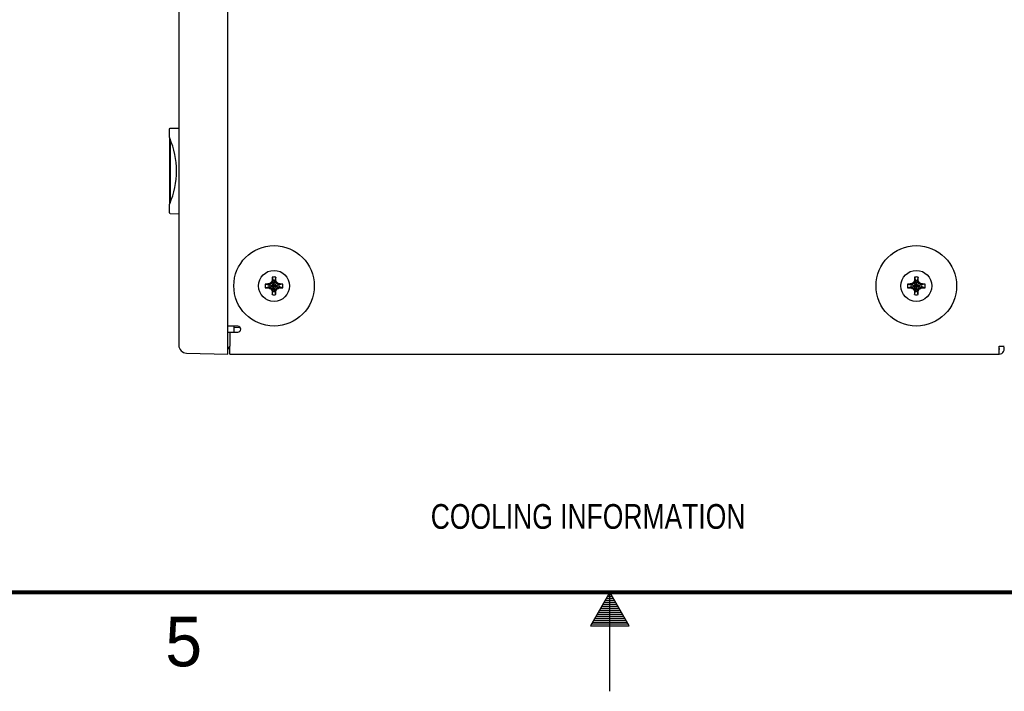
# Model space of a CAD drawing. Header units: inches. Extents: x 0 to 34, y 0 to 22.
# Tile 8 of 155: x 14 to 19, y 0 to 3.4. Entities that reach past the tile are written whole.
import ezdxf

# ---------------------------------------------------------------- set-up
doc = ezdxf.new("R2010")
doc.units = ezdxf.units.IN
doc.header["$LTSCALE"] = 1.87
doc.header["$MEASUREMENT"] = 0
doc.layers.get('0').update_dxf_attribs({"linetype": 'CONTINUOUS'})
for name, color, linetype in [('02___PRT_ALL_AXES', 7, 'CONTINUOUS'), ('3_ALL_AXES', 7, 'CONTINUOUS'), ('DETAIL', 7, 'CONTINUOUS')]:
    doc.layers.add(name, color=color, linetype=linetype)
doc.styles.get("Standard").update_dxf_attribs({"font": 'txt', "width": 0.8})
doc.styles.add('TEXTSTYLE_2', font='txt')

msp = doc.modelspace()

# ---------------------------------------------------------------- linework, layer by layer
at = {"color": 7, "linetype": 'CONTINUOUS'}
for p, q in [((14.8224, 6.7176), (14.8224, 1.7485)), ((15.0699, 1.703), (15.0699, 6.763)), ((14.7787, 2.8443), (14.8224, 2.845)), ((14.7759, 2.7969), (14.7759, 2.8351)), ((14.7762, 2.7931), (14.7762, 2.464)), ((14.7783, 2.789), (14.7783, 2.4681)), ((14.7759, 2.422), (14.7759, 2.4602)), ((14.7761, 2.4174), (14.7759, 2.422)), ((14.7787, 2.4128), (14.8224, 2.4121)), ((15.2943, 2.092), (15.2989, 2.0746)), ((15.3126, 2.092), (15.308, 2.0746)), ((18.5393, 2.092), (18.5439, 2.0746)), ((18.5576, 2.092), (18.553, 2.0746)), ((15.2595, 2.0572), (15.2769, 2.0526)), ((15.2595, 2.0389), (15.2769, 2.0435)), ((15.2769, 2.0526), (15.33, 2.0435)), ((15.2787, 2.0526), (15.2769, 2.0526)), ((15.2769, 2.0435), (15.33, 2.0526)), ((15.2769, 2.0435), (15.2787, 2.0435)), ((15.2787, 2.0526), (15.2776, 2.0578)), ((15.2776, 2.0383), (15.2787, 2.0435)), ((15.2915, 2.06), (15.2787, 2.0526)), ((15.2787, 2.0526), (15.3282, 2.0435)), ((15.2787, 2.0435), (15.3282, 2.0526)), ((15.2787, 2.0435), (15.2915, 2.0361)), ((15.2878, 2.0637), (15.3191, 2.0324)), ((15.2878, 2.0324), (15.3191, 2.0637)), ((15.2989, 2.0728), (15.2915, 2.06)), ((15.2937, 2.0739), (15.2989, 2.0728)), ((15.308, 2.0215), (15.2989, 2.0746)), ((15.2989, 2.0746), (15.2989, 2.0728)), ((15.2989, 2.0215), (15.308, 2.0746)), ((15.308, 2.0233), (15.2989, 2.0728)), ((15.2989, 2.0233), (15.308, 2.0728)), ((15.308, 2.0728), (15.308, 2.0746)), ((15.308, 2.0728), (15.3132, 2.0739)), ((15.3154, 2.06), (15.308, 2.0728)), ((15.3282, 2.0526), (15.3154, 2.06)), ((15.3154, 2.0361), (15.3282, 2.0435)), ((15.3293, 2.0578), (15.3282, 2.0526)), ((15.33, 2.0526), (15.3282, 2.0526)), ((15.3282, 2.0435), (15.33, 2.0435)), ((15.3282, 2.0435), (15.3293, 2.0383)), ((15.3474, 2.0572), (15.33, 2.0526)), ((15.3474, 2.0389), (15.33, 2.0435)), ((18.5045, 2.0572), (18.5219, 2.0526)), ((18.5045, 2.0389), (18.5219, 2.0435)), ((18.5219, 2.0435), (18.575, 2.0526)), ((18.5237, 2.0526), (18.5219, 2.0526)), ((18.5219, 2.0526), (18.575, 2.0435)), ((18.5219, 2.0435), (18.5237, 2.0435)), ((18.5237, 2.0526), (18.5226, 2.0578)), ((18.5226, 2.0383), (18.5237, 2.0435)), ((18.5365, 2.06), (18.5237, 2.0526)), ((18.5237, 2.0435), (18.5732, 2.0526)), ((18.5237, 2.0526), (18.5732, 2.0435)), ((18.5237, 2.0435), (18.5365, 2.0361)), ((18.5328, 2.0637), (18.5641, 2.0324)), ((18.5328, 2.0324), (18.5641, 2.0637)), ((18.5439, 2.0728), (18.5365, 2.06)), ((18.5387, 2.0739), (18.5439, 2.0728)), ((18.553, 2.0215), (18.5439, 2.0746)), ((18.5439, 2.0746), (18.5439, 2.0728)), ((18.5439, 2.0215), (18.553, 2.0746)), ((18.553, 2.0233), (18.5439, 2.0728)), ((18.5439, 2.0233), (18.553, 2.0728)), ((18.553, 2.0728), (18.553, 2.0746)), ((18.553, 2.0728), (18.5582, 2.0739)), ((18.5604, 2.06), (18.553, 2.0728)), ((18.5732, 2.0526), (18.5604, 2.06)), ((18.5604, 2.0361), (18.5732, 2.0435)), ((18.5743, 2.0578), (18.5732, 2.0526)), ((18.575, 2.0526), (18.5732, 2.0526)), ((18.5732, 2.0435), (18.575, 2.0435)), ((18.5732, 2.0435), (18.5743, 2.0383)), ((18.5924, 2.0572), (18.575, 2.0526)), ((18.5924, 2.0389), (18.575, 2.0435)), ((15.2915, 2.0361), (15.2989, 2.0233)), ((15.2937, 2.0222), (15.2989, 2.0233)), ((15.2943, 2.0041), (15.2989, 2.0215)), ((15.2989, 2.0233), (15.2989, 2.0215)), ((15.308, 2.0233), (15.3154, 2.0361)), ((15.3132, 2.0222), (15.308, 2.0233)), ((15.308, 2.0215), (15.308, 2.0233)), ((15.3126, 2.0041), (15.308, 2.0215)), ((18.5365, 2.0361), (18.5439, 2.0233)), ((18.5387, 2.0222), (18.5439, 2.0233)), ((18.5393, 2.0041), (18.5439, 2.0215)), ((18.5439, 2.0233), (18.5439, 2.0215)), ((18.553, 2.0233), (18.5604, 2.0361)), ((18.5582, 2.0222), (18.553, 2.0233)), ((18.553, 2.0215), (18.553, 2.0233)), ((18.5576, 2.0041), (18.553, 2.0215)), ((15.0999, 1.844), (15.0999, 1.814)), ((15.1279, 1.839), (15.1279, 1.8418)), ((15.0699, 1.8146), (15.0805, 1.8144)), ((15.0999, 1.8375), (15.1312, 1.8392)), ((14.8613, 1.7085), (15.0699, 1.703)), ((15.0806, 1.7362), (15.0699, 1.736)), ((15.0805, 1.7305), (15.0699, 1.73))]:
    msp.add_line(p, q, dxfattribs=at)
at = {"color": 3, "linetype": 'CONTINUOUS'}
for p, q in [((15.1205, 1.844), (15.0705, 1.844)), ((15.0805, 1.703), (15.0805, 1.743)), ((18.9665, 1.743), (18.9929, 1.743)), ((18.9665, 1.703), (18.9665, 1.743)), ((15.0805, 1.703), (18.9665, 1.703))]:
    msp.add_line(p, q, dxfattribs=at)
at = {"color": 2, "linetype": 'CONTINUOUS'}
for p, q in [((17, 0.5), (16.902, 0.3303)), ((17.098, 0.3303), (17, 0.5)), ((17, 0), (17, 0.5)), ((16.9712, 0.45), (17.0289, 0.45)), ((16.9769, 0.46), (17.0231, 0.46)), ((16.9827, 0.47), (17.0173, 0.47)), ((16.9885, 0.48), (17.0116, 0.48)), ((16.9942, 0.49), (17.0058, 0.49)), ((16.9423, 0.4), (17.0578, 0.4)), ((16.9481, 0.41), (17.052, 0.41)), ((16.9538, 0.42), (17.0462, 0.42)), ((16.9596, 0.43), (17.0404, 0.43)), ((16.9654, 0.44), (17.0347, 0.44)), ((16.9134, 0.35), (17.0866, 0.35)), ((16.9192, 0.36), (17.0808, 0.36)), ((16.925, 0.37), (17.0751, 0.37)), ((16.9307, 0.38), (17.0693, 0.38)), ((16.9365, 0.39), (17.0635, 0.39)), ((16.902, 0.3303), (17.098, 0.3303)), ((16.9076, 0.34), (17.0924, 0.34))]:
    msp.add_line(p, q, dxfattribs=at)
at = {"color": 7, "linetype": 'CONTINUOUS', "const_width": 0.02}
msp.add_lwpolyline([(0.5, 0.5), (33.5, 0.5)], dxfattribs=at)
at = {"color": 7, "linetype": 'CONTINUOUS'}
for centre, radius, start, end in [((14.7834, 2.7969), 0.0075, 180, 203.4935), ((14.3962, 2.6285), 0.4147, 336.5065, 23.4935), ((14.7834, 2.4602), 0.0075, 156.5065, 180), ((15.7593, 2.07), 0.4655, 177.295, 178.1542), ((15.3035, 2.048), 0.0449, 78.2646, 101.7354), ((14.8592, 2.0705), 0.4539, 1.8348, 2.716), ((19.0043, 2.07), 0.4655, 177.295, 178.1542), ((18.5485, 2.048), 0.0449, 78.2646, 101.7354), ((18.1042, 2.0705), 0.4539, 1.8348, 2.716), ((15.3035, 2.048), 0.0449, 168.2646, 191.7354), ((15.281, 1.6038), 0.4539, 91.8348, 92.716), ((15.3014, 0.9752), 1.0828, 91.2604, 91.8491), ((15.3035, 2.048), 0.027, 170.2364, 189.7636), ((15.8972, 1.0193), 1.2092, 120.2668, 120.8252), ((16.3365, 1.4517), 1.2143, 149.1759, 149.732), ((16.3885, 2.0497), 1.095, 178.1542, 178.7363), ((15.3035, 2.048), 0.027, 80.2364, 99.7636), ((14.2306, 2.0501), 1.0828, 1.2604, 1.8491), ((14.2747, 1.4543), 1.2092, 30.2668, 30.8252), ((14.7071, 1.015), 1.2143, 59.1759, 59.732), ((15.3052, 0.963), 1.095, 88.1542, 88.7363), ((15.3035, 2.048), 0.027, 350.2364, 9.7636), ((15.3254, 1.5922), 0.4655, 87.295, 88.1542), ((15.3035, 2.048), 0.0449, 348.2646, 11.7354), ((18.5485, 2.048), 0.0449, 168.2646, 191.7354), ((18.526, 1.6038), 0.4539, 91.8348, 92.716), ((18.5464, 0.9752), 1.0828, 91.2604, 91.8491), ((18.5485, 2.048), 0.027, 170.2364, 189.7636), ((19.1422, 1.0193), 1.2092, 120.2668, 120.8252), ((19.5815, 1.4517), 1.2143, 149.1759, 149.732), ((19.6335, 2.0497), 1.095, 178.1542, 178.7363), ((18.5485, 2.048), 0.027, 80.2364, 99.7636), ((17.4756, 2.0501), 1.0828, 1.2604, 1.8491), ((17.5197, 1.4543), 1.2092, 30.2668, 30.8252), ((17.9521, 1.015), 1.2143, 59.1759, 59.732), ((18.5502, 0.963), 1.095, 88.1542, 88.7363), ((18.5485, 2.048), 0.027, 350.2364, 9.7636), ((18.5704, 1.5922), 0.4655, 87.295, 88.1542), ((18.5485, 2.048), 0.0449, 348.2646, 11.7354), ((15.2815, 2.5039), 0.4655, 267.295, 268.1542), ((15.3018, 3.1331), 1.095, 268.1542, 268.7363), ((15.8998, 3.0811), 1.2143, 239.1759, 239.732), ((16.3322, 2.6418), 1.2092, 210.2668, 210.8252), ((16.3763, 2.046), 1.0828, 181.2604, 181.8491), ((15.7477, 2.0256), 0.4539, 181.8348, 182.716), ((15.3035, 2.048), 0.0449, 258.2646, 281.7354), ((15.3035, 2.048), 0.027, 260.2364, 279.7636), ((14.8476, 2.0261), 0.4655, 357.295, 358.1542), ((14.2184, 2.0463), 1.095, 358.1542, 358.7363), ((14.2704, 2.6444), 1.2143, 329.1759, 329.732), ((14.7097, 3.0768), 1.2092, 300.2668, 300.8252), ((15.3055, 3.1209), 1.0828, 271.2604, 271.8491), ((15.3259, 2.4923), 0.4539, 271.8348, 272.716), ((18.5265, 2.5039), 0.4655, 267.295, 268.1542), ((18.5468, 3.1331), 1.095, 268.1542, 268.7363), ((19.1448, 3.0811), 1.2143, 239.1759, 239.732), ((19.5772, 2.6418), 1.2092, 210.2668, 210.8252), ((19.6213, 2.046), 1.0828, 181.2604, 181.8491), ((18.9927, 2.0256), 0.4539, 181.8348, 182.716), ((18.5485, 2.048), 0.0449, 258.2646, 281.7354), ((18.5485, 2.048), 0.027, 260.2364, 279.7636), ((18.0926, 2.0261), 0.4655, 357.295, 358.1542), ((17.4634, 2.0463), 1.095, 358.1542, 358.7363), ((17.5154, 2.6444), 1.2143, 329.1759, 329.732), ((17.9547, 3.0768), 1.2092, 300.2668, 300.8252), ((18.5505, 3.1209), 1.0828, 271.2604, 271.8491), ((18.5709, 2.4923), 0.4539, 271.8348, 272.716), ((14.8624, 1.7485), 0.04, 180.0048, 268.4945), ((18.9665, 1.7295), 0.0025, 270, 90)]:
    msp.add_arc(centre, radius, start, end, dxfattribs=at)
at = {"color": 3, "linetype": 'CONTINUOUS'}
msp.add_arc((18.9665, 1.7295), 0.0265, 270, 31.3353, dxfattribs=at)
at = {"color": 7, "linetype": 'CONTINUOUS'}
for points, knots in [([(14.7759, 2.8351), (14.7759, 2.8366), (14.7759, 2.8388), (14.7764, 2.8413), (14.7768, 2.8423), (14.777, 2.8427)], [0, 0, 0, 0, 0.589538, 0.816197, 1, 1, 1, 1]), ([(14.777, 2.8427), (14.7772, 2.843), (14.7774, 2.8434), (14.7779, 2.844), (14.7784, 2.8443), (14.7787, 2.8443)], [0, 0, 0, 0, 0.33956, 0.613298, 1, 1, 1, 1]), ([(14.777, 2.4144), (14.7768, 2.4148), (14.7764, 2.4158), (14.7762, 2.4168), (14.7761, 2.4174)], [0, 0, 0, 0, 0.447947, 1, 1, 1, 1]), ([(14.7787, 2.4128), (14.7784, 2.4128), (14.7779, 2.4131), (14.7774, 2.4137), (14.7772, 2.4141), (14.777, 2.4144)], [0, 0, 0, 0, 0.386702, 0.66044, 1, 1, 1, 1])]:
    msp.add_open_spline(points, degree=3, knots=knots, dxfattribs=at)
at = {"layer": '02___PRT_ALL_AXES', "color": 3, "linetype": 'CONTINUOUS'}
for q in [(15.1205, 1.814), (15.0805, 1.743)]:
    msp.add_line((15.0805, 1.814), q, dxfattribs=at)
msp.add_arc((15.1205, 1.829), 0.015, 270, 90, dxfattribs=at)
at = {"layer": '3_ALL_AXES', "color": 7, "linetype": 'CONTINUOUS'}
for centre, radius in [((15.3035, 2.048), 0.2032), ((18.5485, 2.048), 0.2032), ((15.3035, 2.048), 0.0783), ((18.5485, 2.048), 0.0783)]:
    msp.add_circle(centre, radius, dxfattribs=at)

# ---------------------------------------------------------------- texts
at = {"color": 2, "linetype": 'CONTINUOUS', "insert": (14.754, 0.3762), "char_height": 0.25, "width": 0.25, "attachment_point": 1, "line_spacing_factor": 0.9, "style": 'TEXTSTYLE_2'}
msp.add_mtext('5', dxfattribs=at)
at = {"layer": 'DETAIL', "color": 2, "linetype": 'CONTINUOUS', "insert": (16.0953, 0.9458), "char_height": 0.125, "width": 1.9, "attachment_point": 1, "line_spacing_factor": 0.9}
msp.add_mtext('COOLING INFORMATION', dxfattribs=at)

doc.saveas('drawing.dxf')
